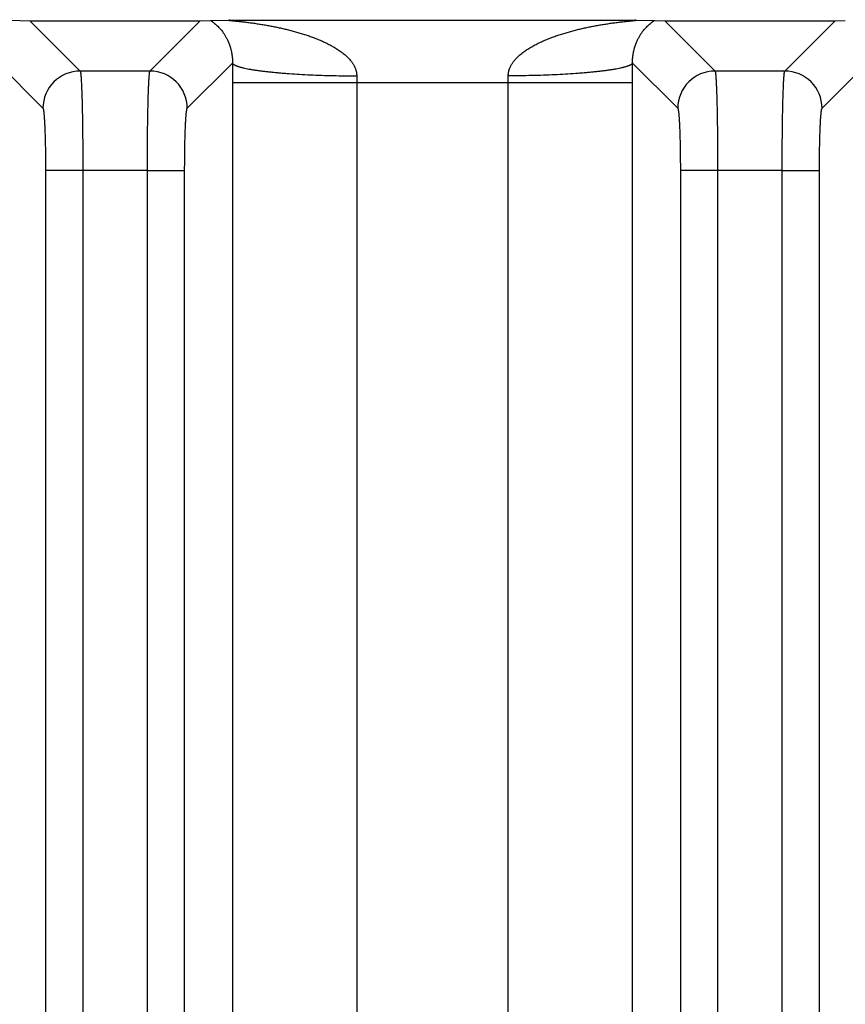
# Model space of a CAD drawing. Header units: inches. Extents: x 0 to 34, y 0 to 22.
# Tile 78 of 224: x 13.825 to 14.489, y 4.967 to 5.759. Entities that reach past the tile are written whole.
import ezdxf

# ---------------------------------------------------------------- set-up
doc = ezdxf.new("R2010")
doc.units = ezdxf.units.IN
doc.header["$LTSCALE"] = 1.87
doc.header["$MEASUREMENT"] = 0
doc.layers.get('0').update_dxf_attribs({"linetype": 'CONTINUOUS'})
doc.layers.add('DIMENSIONS', color=7, linetype='CONTINUOUS')
doc.styles.get("Standard").update_dxf_attribs({"font": 'txt', "width": 0.8})
doc.dimstyles.new('DIMSTYLE_1', dxfattribs={"dimtxt": 0.125, "dimasz": 0.18, "dimexe": 0.125, "dimexo": 0.0625, "dimgap": 0.03125, "dimtad": 0, "dimtih": 1, "dimtoh": 1, "dimdec": 3, "dimzin": 4, "dimdsep": 46, "dimtxsty": 'STANDARD', "dimblk": '_FILLED', "dimblk1": '_FILLED', "dimblk2": '_FILLED', "dimcen": 0.09, "dimadec": 0, "dimazin": 0, "dimtp": 0.01, "dimtm": 0.01, "dimtfac": 1, "dimtdec": 3, "dimtofl": 0, "dimtmove": 0, "dimatfit": 3, "dimldrblk": '_FILLED', "dimfxl": 1, "dimtolj": 1, "dimtzin": 4, "dimarcsym": 0})

# ---------------------------------------------------------------- blocks, each defined once
blk = doc.blocks.new('*D16')
at = {"layer": 'DIMENSIONS', "color": 2, "linetype": 'CONTINUOUS'}
blk.add_line((20.02659, 5.0329), (20.02659, 6.46713), dxfattribs=at)
at = {"layer": 'DIMENSIONS', "color": 2, "linetype": 'CONTINUOUS', "insert": (19.96409, 6.52963), "char_height": 0.125, "width": 1.425, "attachment_point": 1, "rotation": 90, "line_spacing_factor": 0.9}
blk.add_mtext('14.374{\\Ftxt.shx;\\W1.000000;\\H0.125000; }[365.1]', dxfattribs=at)
blk = doc.blocks.new('_FILLED')
at = {"color": 0, "linetype": 'BYBLOCK'}
blk.add_solid([(0, 0), (-1, 0.1736), (-1, -0.1736)], dxfattribs=at)
blk = doc.blocks.new('*D17')
at = {"layer": 'DIMENSIONS', "color": 2, "linetype": 'CONTINUOUS'}
blk.add_line((21.04659, 4.2329), (21.04659, 6.46713), dxfattribs=at)
at = {"layer": 'DIMENSIONS', "color": 2, "linetype": 'CONTINUOUS', "insert": (20.98409, 6.52963), "char_height": 0.125, "width": 1.525, "attachment_point": 1, "rotation": 90, "line_spacing_factor": 0.9}
blk.add_mtext('15.394{\\Ftxt.shx;\\W1.000000;\\H0.125000; }[391.01]', dxfattribs=at)

msp = doc.modelspace()

# ---------------------------------------------------------------- linework, layer by layer
at = {"color": 7, "linetype": 'CONTINUOUS'}
for p, q in [((13.80934, 5.75848), (13.825, 5.75826)), ((13.825, 5.75826), (13.83317, 5.75805)), ((13.83317, 5.75805), (13.97023, 5.75805)), ((13.83317, 5.75805), (13.87366, 5.71756)), ((13.92974, 5.71756), (13.97023, 5.75805)), ((13.97023, 5.75805), (13.9784, 5.75826)), ((13.9784, 5.75826), (13.99407, 5.75848)), ((13.99407, 5.75848), (14.31971, 5.75848)), ((14.31971, 5.75848), (14.33537, 5.75826)), ((14.33537, 5.75826), (14.34355, 5.75805)), ((14.34355, 5.75805), (14.4806, 5.75805)), ((14.34355, 5.75805), (14.38403, 5.71756)), ((14.44012, 5.71756), (14.4806, 5.75805)), ((14.4806, 5.75805), (14.48878, 5.75826)), ((13.80734, 5.72393), (13.84369, 5.68759)), ((13.95971, 5.68759), (13.99606, 5.72393)), ((14.31772, 5.72393), (14.35406, 5.68759)), ((14.47009, 5.68759), (14.50643, 5.72393)), ((13.92974, 5.71756), (13.87366, 5.71756)), ((14.44012, 5.71756), (14.38403, 5.71756)), ((13.99603, 5.70848), (13.99603, 2.38231)), ((13.99603, 5.70848), (14.31775, 5.70848)), ((14.09593, 5.70848), (14.09593, 2.38231)), ((14.21785, 2.38231), (14.21785, 5.70848)), ((14.31775, 2.38231), (14.31775, 5.70848)), ((13.84577, 5.63764), (13.84577, 2.45316)), ((13.87575, 5.63764), (13.84577, 5.63764)), ((13.92766, 5.63769), (13.87575, 5.63764)), ((13.87575, 5.63764), (13.87575, 2.4531)), ((13.92766, 2.45316), (13.92766, 5.63769)), ((13.92766, 5.63764), (13.95763, 5.63764)), ((13.95763, 2.45316), (13.95763, 5.63764)), ((14.35615, 5.63764), (14.35615, 2.45316)), ((14.38612, 5.63764), (14.35615, 5.63764)), ((14.43803, 5.63769), (14.38612, 5.63764)), ((14.38612, 5.63764), (14.38612, 2.4531)), ((14.43803, 2.45316), (14.43803, 5.63769)), ((14.43803, 5.63764), (14.468, 5.63764)), ((14.468, 2.45316), (14.468, 5.63764))]:
    msp.add_line(p, q, dxfattribs=at)
for centre, radius, start, end in [((17.44512, 5.70842), 3.4491, 179.74225, 179.99896), ((10.87947, 5.70844), 3.43828, 0.00064, 0.25815), ((13.87373, 5.68752), 0.03004, 90.1328, 179.8672), ((13.92967, 5.68752), 0.03004, 0.1328, 89.8672), ((14.3841, 5.68752), 0.03004, 90.1328, 179.8672), ((14.44005, 5.68752), 0.03004, 0.1328, 89.8672), ((14.46985, 5.70853), 0.37392, 179.21773, 180.00706), ((13.84531, 5.70854), 0.37253, 359.99147, 0.78374)]:
    msp.add_arc(centre, radius, start, end, dxfattribs=at)
for points, knots in [([(13.9784, 5.75826), (13.97856, 5.75814), (13.97881, 5.75797), (13.97915, 5.75774), (13.9795, 5.75748), (13.97997, 5.75715), (13.98054, 5.75673), (13.98112, 5.75629), (13.98194, 5.75564), (13.98298, 5.75475), (13.98424, 5.75358), (13.9855, 5.75228), (13.98678, 5.75082), (13.98805, 5.74921), (13.98908, 5.74773), (13.9899, 5.74646), (13.99052, 5.74542), (13.99113, 5.74433), (13.99173, 5.74316), (13.99232, 5.74192), (13.9928, 5.74083), (13.99317, 5.73991), (13.99345, 5.73919), (13.99372, 5.73843), (13.99399, 5.73765), (13.99425, 5.73683), (13.99451, 5.73597), (13.99475, 5.73507), (13.99507, 5.73378), (13.99532, 5.7326), (13.99551, 5.73154), (13.9956, 5.73097), (13.99569, 5.73038), (13.99577, 5.72977), (13.99584, 5.72914), (13.9959, 5.7286), (13.99593, 5.72815), (13.99596, 5.72781), (13.99599, 5.72746), (13.99602, 5.72697), (13.99605, 5.72635), (13.99607, 5.72558), (13.99607, 5.72477), (13.99607, 5.72422), (13.99606, 5.72393)], [0, 0, 0, 0, 0.014649, 0.022432, 0.03047, 0.047242, 0.064855, 0.083225, 0.102281, 0.142334, 0.184911, 0.230041, 0.277909, 0.328821, 0.38323, 0.411931, 0.441745, 0.472801, 0.505293, 0.539375, 0.575223, 0.593911, 0.613204, 0.633128, 0.653685, 0.674988, 0.697162, 0.720244, 0.744358, 0.796294, 0.810187, 0.824478, 0.839237, 0.854507, 0.870283, 0.886616, 0.895041, 0.903651, 0.912403, 0.921289, 0.939689, 0.958986, 0.978971, 1, 1, 1, 1]), ([(13.99407, 5.75848), (13.99402, 5.75848), (13.99392, 5.75848), (13.99378, 5.75847), (13.99365, 5.75847), (13.99356, 5.75846), (13.99349, 5.75846), (13.99344, 5.75846), (13.9934, 5.75845), (13.99337, 5.75845), (13.99333, 5.75844), (13.99331, 5.75844), (13.99329, 5.75843), (13.99328, 5.75843), (13.99327, 5.75843), (13.99327, 5.75842), (13.99326, 5.75842), (13.99326, 5.75842), (13.99326, 5.75841), (13.99327, 5.75841), (13.99327, 5.7584), (13.99328, 5.7584), (13.99329, 5.75839), (13.99331, 5.75839), (13.99334, 5.75838), (13.99337, 5.75837), (13.99341, 5.75836), (13.99347, 5.75835), (13.99355, 5.75833), (13.99367, 5.75832), (13.99379, 5.7583), (13.99393, 5.75828), (13.99408, 5.75826), (13.99423, 5.75824), (13.9944, 5.75822), (13.99457, 5.7582), (13.9948, 5.75818), (13.99511, 5.75814), (13.99549, 5.7581), (13.99589, 5.75806), (13.99629, 5.75802), (13.9967, 5.75798), (13.99712, 5.75793), (13.99769, 5.75787), (13.99841, 5.7578), (13.99928, 5.75771), (14.00017, 5.75762), (14.00106, 5.75752), (14.00196, 5.75742), (14.00287, 5.75732), (14.00409, 5.75719), (14.00562, 5.75701), (14.00746, 5.75679), (14.00932, 5.75655), (14.01118, 5.75631), (14.01304, 5.75605), (14.01491, 5.75578), (14.01678, 5.7555), (14.01865, 5.75521), (14.02053, 5.7549), (14.02303, 5.75448), (14.02615, 5.75392), (14.0299, 5.7532), (14.03364, 5.75242), (14.03737, 5.75158), (14.0411, 5.75068), (14.04481, 5.74971), (14.04851, 5.74868), (14.05219, 5.74757), (14.05585, 5.74639), (14.05888, 5.74533), (14.06129, 5.74444), (14.06309, 5.74374), (14.06488, 5.74302), (14.06665, 5.74228), (14.06842, 5.7415), (14.07018, 5.7407), (14.07192, 5.73986), (14.07365, 5.73899), (14.07508, 5.73824), (14.07621, 5.73762), (14.07733, 5.73698), (14.07873, 5.73616), (14.08037, 5.73513), (14.08199, 5.73406), (14.08358, 5.73293), (14.08513, 5.73175), (14.08663, 5.7305), (14.08809, 5.72919), (14.08948, 5.72781), (14.09057, 5.72659), (14.0914, 5.72557), (14.092, 5.72479), (14.09257, 5.72398), (14.09311, 5.72314), (14.09362, 5.72229), (14.09409, 5.72141), (14.09451, 5.7205), (14.09489, 5.71958), (14.09522, 5.71863), (14.09545, 5.71782), (14.09561, 5.71716), (14.09574, 5.7165), (14.09584, 5.71583), (14.09591, 5.71516), (14.09596, 5.71448), (14.09597, 5.71397), (14.09596, 5.71363)], [0, 0, 0, 0, 0.001254, 0.002422, 0.003489, 0.004434, 0.004855, 0.005238, 0.005583, 0.005888, 0.006151, 0.006371, 0.006545, 0.006614, 0.006673, 0.006721, 0.006759, 0.00679, 0.006817, 0.006882, 0.006927, 0.006983, 0.007126, 0.007315, 0.007549, 0.007827, 0.008147, 0.008507, 0.009336, 0.010295, 0.011364, 0.012527, 0.013772, 0.015091, 0.016474, 0.017912, 0.019397, 0.022485, 0.025701, 0.029016, 0.032412, 0.035877, 0.039398, 0.042967, 0.050217, 0.057585, 0.065048, 0.072585, 0.080179, 0.087823, 0.095508, 0.110975, 0.126546, 0.142196, 0.157908, 0.173671, 0.189476, 0.205315, 0.221184, 0.237079, 0.252996, 0.284885, 0.316837, 0.34884, 0.380888, 0.412973, 0.445093, 0.477244, 0.509425, 0.541635, 0.573876, 0.590007, 0.606146, 0.622294, 0.638451, 0.654617, 0.670791, 0.686978, 0.703175, 0.719383, 0.727493, 0.735606, 0.751844, 0.768097, 0.78437, 0.800664, 0.816982, 0.833329, 0.849709, 0.866129, 0.882595, 0.890849, 0.899119, 0.907405, 0.915709, 0.924032, 0.932377, 0.940744, 0.949134, 0.95755, 0.965991, 0.970221, 0.974458, 0.982949, 0.987204, 0.991465, 1, 1, 1, 1]), ([(14.21781, 5.71363), (14.21781, 5.71397), (14.21782, 5.71465), (14.21791, 5.71566), (14.21804, 5.7165), (14.21817, 5.71716), (14.21829, 5.71765), (14.21842, 5.71814), (14.21856, 5.71862), (14.21872, 5.7191), (14.21895, 5.71973), (14.21926, 5.7205), (14.21969, 5.72141), (14.22016, 5.72229), (14.22066, 5.72314), (14.2212, 5.72398), (14.22177, 5.72479), (14.22237, 5.72557), (14.223, 5.72634), (14.22364, 5.72708), (14.22453, 5.72804), (14.22569, 5.72919), (14.22714, 5.7305), (14.22865, 5.73175), (14.2302, 5.73293), (14.23178, 5.73406), (14.2334, 5.73513), (14.23505, 5.73616), (14.23672, 5.73715), (14.23841, 5.73809), (14.24012, 5.739), (14.24185, 5.73986), (14.2436, 5.7407), (14.24535, 5.7415), (14.24712, 5.74228), (14.2489, 5.74302), (14.25069, 5.74374), (14.25249, 5.74444), (14.2549, 5.74533), (14.25792, 5.74639), (14.26158, 5.74757), (14.26527, 5.74868), (14.26896, 5.74971), (14.27268, 5.75068), (14.2764, 5.75158), (14.28014, 5.75242), (14.28388, 5.7532), (14.28762, 5.75392), (14.29075, 5.75448), (14.29325, 5.7549), (14.29512, 5.75521), (14.297, 5.7555), (14.29887, 5.75578), (14.30073, 5.75605), (14.3026, 5.75631), (14.30446, 5.75655), (14.30631, 5.75679), (14.30816, 5.75701), (14.30999, 5.75722), (14.31151, 5.75739), (14.31272, 5.75752), (14.31361, 5.75762), (14.3145, 5.75771), (14.31537, 5.7578), (14.31609, 5.75787), (14.31666, 5.75793), (14.31708, 5.75798), (14.31749, 5.75802), (14.31789, 5.75806), (14.31828, 5.7581), (14.31866, 5.75814), (14.31897, 5.75818), (14.31921, 5.7582), (14.31938, 5.75822), (14.31954, 5.75824), (14.3197, 5.75826), (14.31985, 5.75828), (14.31998, 5.7583), (14.32011, 5.75832), (14.32022, 5.75833), (14.32031, 5.75835), (14.32036, 5.75836), (14.3204, 5.75837), (14.32043, 5.75838), (14.32046, 5.75839), (14.32048, 5.75839), (14.3205, 5.7584), (14.3205, 5.7584), (14.32051, 5.75841), (14.32051, 5.75841), (14.32051, 5.75842), (14.32051, 5.75842), (14.32051, 5.75842), (14.3205, 5.75843), (14.3205, 5.75843), (14.32048, 5.75843), (14.32047, 5.75844), (14.32044, 5.75844), (14.32041, 5.75845), (14.32038, 5.75845), (14.32033, 5.75846), (14.32029, 5.75846), (14.32022, 5.75846), (14.32012, 5.75847), (14.31999, 5.75847), (14.31986, 5.75848), (14.31976, 5.75848), (14.31971, 5.75848)], [0, 0, 0, 0, 0.008535, 0.01705, 0.025541, 0.029778, 0.034008, 0.038232, 0.04245, 0.046661, 0.050866, 0.059257, 0.067624, 0.075969, 0.084292, 0.092597, 0.100883, 0.109152, 0.117406, 0.125647, 0.133874, 0.150294, 0.166674, 0.183021, 0.19934, 0.215634, 0.231906, 0.24816, 0.264398, 0.28062, 0.296829, 0.313026, 0.329213, 0.345387, 0.361552, 0.37771, 0.393858, 0.409997, 0.426129, 0.45837, 0.49058, 0.522761, 0.554913, 0.587032, 0.619118, 0.651165, 0.683168, 0.715121, 0.747011, 0.762927, 0.778822, 0.794691, 0.81053, 0.826335, 0.842098, 0.857811, 0.873461, 0.889032, 0.904499, 0.919827, 0.927423, 0.934958, 0.942421, 0.949791, 0.95704, 0.960608, 0.96413, 0.967594, 0.970992, 0.974308, 0.977524, 0.98061, 0.982094, 0.98353, 0.984912, 0.986233, 0.987484, 0.988652, 0.989722, 0.990678, 0.991499, 0.991855, 0.992171, 0.992448, 0.992683, 0.992874, 0.993019, 0.993076, 0.993121, 0.993187, 0.993214, 0.993244, 0.993282, 0.99333, 0.993388, 0.993457, 0.993629, 0.993845, 0.994105, 0.994409, 0.994755, 0.995141, 0.995565, 0.996514, 0.997584, 0.99875, 1, 1, 1, 1]), ([(14.31772, 5.72393), (14.31771, 5.72421), (14.3177, 5.72477), (14.31771, 5.72558), (14.31773, 5.72635), (14.31776, 5.72709), (14.31781, 5.7278), (14.31787, 5.72849), (14.31794, 5.72914), (14.31801, 5.72977), (14.31809, 5.73038), (14.3182, 5.73116), (14.31836, 5.73208), (14.31857, 5.73313), (14.31879, 5.73413), (14.31903, 5.73507), (14.31927, 5.73597), (14.31952, 5.73683), (14.31987, 5.7379), (14.32031, 5.73917), (14.32087, 5.74059), (14.32145, 5.74192), (14.32205, 5.74316), (14.32265, 5.74433), (14.32326, 5.74542), (14.32388, 5.74646), (14.32469, 5.74773), (14.32573, 5.74921), (14.327, 5.75082), (14.32827, 5.75228), (14.32954, 5.75358), (14.3308, 5.75475), (14.33184, 5.75564), (14.33265, 5.75629), (14.33324, 5.75673), (14.33381, 5.75715), (14.33436, 5.75755), (14.33487, 5.75791), (14.33521, 5.75815), (14.33537, 5.75826)], [0, 0, 0, 0, 0.020874, 0.0411, 0.060417, 0.07862, 0.096313, 0.113422, 0.129822, 0.145519, 0.16071, 0.175494, 0.203758, 0.230365, 0.255613, 0.279807, 0.302864, 0.324976, 0.346308, 0.386805, 0.424758, 0.460645, 0.494729, 0.527177, 0.558234, 0.58809, 0.616799, 0.671179, 0.722089, 0.769963, 0.815093, 0.857661, 0.897724, 0.916781, 0.935143, 0.952758, 0.969527, 0.985305, 1, 1, 1, 1]), ([(13.99607, 5.72393), (13.99614, 5.72375), (13.99629, 5.72354), (13.9965, 5.72331), (13.99668, 5.72315), (13.99694, 5.72294), (13.9973, 5.72269), (13.99772, 5.72245), (13.99819, 5.72221), (13.99872, 5.72197), (13.9993, 5.72173), (13.99994, 5.72149), (14.00063, 5.72125), (14.00137, 5.72101), (14.00217, 5.72078), (14.00303, 5.72054), (14.00393, 5.72031), (14.00524, 5.72), (14.00701, 5.71962), (14.00887, 5.71926), (14.01045, 5.71897), (14.01216, 5.71868), (14.01442, 5.71833), (14.01727, 5.71792), (14.02029, 5.71753), (14.02349, 5.71715), (14.02686, 5.71679), (14.03038, 5.71644), (14.03405, 5.71612), (14.03787, 5.7158), (14.0432, 5.71541), (14.05016, 5.71496), (14.05881, 5.71452), (14.0678, 5.71416), (14.07704, 5.71389), (14.08646, 5.7137), (14.09279, 5.71365), (14.09596, 5.71363)], [0, 0, 0, 0, 0.005799, 0.007465, 0.00923, 0.013072, 0.017357, 0.022108, 0.027339, 0.03306, 0.039278, 0.045998, 0.053221, 0.060948, 0.069179, 0.077914, 0.087149, 0.096881, 0.117825, 0.140711, 0.152869, 0.165496, 0.192133, 0.220567, 0.250738, 0.282582, 0.31603, 0.35101, 0.387444, 0.425252, 0.464349, 0.546063, 0.631855, 0.720957, 0.812567, 0.905861, 1, 1, 1, 1]), ([(14.31772, 5.72393), (14.31764, 5.72375), (14.31749, 5.72354), (14.31728, 5.72331), (14.3171, 5.72315), (14.31684, 5.72294), (14.31648, 5.72269), (14.31606, 5.72245), (14.31559, 5.72221), (14.31506, 5.72197), (14.31448, 5.72173), (14.31384, 5.72149), (14.31315, 5.72125), (14.31241, 5.72101), (14.31161, 5.72078), (14.31075, 5.72054), (14.30985, 5.72031), (14.30854, 5.72), (14.30677, 5.71962), (14.30491, 5.71926), (14.30333, 5.71897), (14.30162, 5.71868), (14.29936, 5.71833), (14.29651, 5.71792), (14.29348, 5.71753), (14.29028, 5.71715), (14.28692, 5.71679), (14.2834, 5.71644), (14.27972, 5.71612), (14.27591, 5.7158), (14.27057, 5.71541), (14.26361, 5.71496), (14.25496, 5.71452), (14.24598, 5.71416), (14.23673, 5.71389), (14.22731, 5.7137), (14.22099, 5.71365), (14.21781, 5.71363)], [0, 0, 0, 0, 0.005801, 0.007467, 0.009232, 0.013075, 0.017361, 0.022113, 0.027344, 0.033066, 0.039285, 0.046006, 0.053229, 0.060958, 0.06919, 0.077925, 0.087161, 0.096894, 0.117839, 0.140726, 0.152885, 0.165513, 0.19215, 0.220585, 0.250756, 0.282601, 0.316049, 0.351029, 0.387463, 0.42527, 0.464367, 0.546079, 0.631869, 0.720968, 0.812574, 0.905865, 1, 1, 1, 1]), ([(13.87366, 5.71756), (13.87367, 5.71754), (13.87369, 5.71751), (13.87371, 5.71745), (13.87374, 5.71738), (13.87377, 5.71726), (13.87382, 5.71709), (13.87387, 5.71685), (13.87392, 5.71656), (13.87397, 5.71623), (13.87402, 5.71585), (13.87407, 5.71543), (13.87412, 5.71497), (13.87419, 5.71426), (13.87428, 5.71326), (13.87437, 5.71194), (13.87447, 5.71045), (13.87456, 5.7088), (13.87465, 5.70698), (13.87474, 5.705), (13.87483, 5.70287), (13.87491, 5.70059), (13.87502, 5.69727), (13.87515, 5.69279), (13.87528, 5.68705), (13.8754, 5.68086), (13.87551, 5.67428), (13.87559, 5.66736), (13.87566, 5.66017), (13.87571, 5.65277), (13.87574, 5.64524), (13.87575, 5.64018), (13.87575, 5.63764)], [0, 0, 0, 0, 0.000675, 0.001477, 0.002411, 0.003478, 0.006021, 0.009114, 0.01276, 0.016959, 0.021711, 0.027014, 0.032868, 0.039268, 0.053697, 0.07027, 0.088953, 0.109705, 0.132479, 0.157224, 0.183885, 0.212402, 0.24271, 0.30842, 0.380421, 0.45806, 0.540631, 0.627383, 0.717527, 0.810244, 0.904688, 1, 1, 1, 1]), ([(13.92766, 5.63769), (13.92766, 5.64023), (13.92766, 5.64529), (13.92769, 5.65282), (13.92774, 5.66021), (13.92781, 5.6674), (13.92789, 5.67431), (13.928, 5.68089), (13.92812, 5.68708), (13.92825, 5.69282), (13.92838, 5.69729), (13.92849, 5.70061), (13.92857, 5.70288), (13.92866, 5.70501), (13.92875, 5.70699), (13.92884, 5.7088), (13.92893, 5.71046), (13.92903, 5.71195), (13.92912, 5.71327), (13.92921, 5.71426), (13.92928, 5.71497), (13.92933, 5.71543), (13.92938, 5.71585), (13.92943, 5.71623), (13.92948, 5.71656), (13.92953, 5.71685), (13.92958, 5.71709), (13.92963, 5.71726), (13.92966, 5.71738), (13.92969, 5.71745), (13.92971, 5.71751), (13.92973, 5.71754), (13.92974, 5.71756)], [0, 0, 0, 0, 0.095333, 0.189793, 0.28252, 0.37267, 0.459424, 0.541993, 0.619628, 0.691624, 0.757327, 0.787631, 0.816144, 0.842802, 0.867543, 0.890314, 0.911062, 0.929742, 0.946313, 0.960739, 0.967138, 0.97299, 0.978293, 0.983044, 0.987243, 0.990887, 0.99398, 0.996522, 0.99759, 0.998523, 0.999325, 1, 1, 1, 1]), ([(14.38403, 5.71756), (14.38404, 5.71754), (14.38406, 5.71751), (14.38409, 5.71745), (14.38411, 5.71738), (14.38415, 5.71726), (14.38419, 5.71709), (14.38424, 5.71685), (14.3843, 5.71656), (14.38435, 5.71623), (14.3844, 5.71585), (14.38445, 5.71543), (14.3845, 5.71497), (14.38457, 5.71426), (14.38465, 5.71326), (14.38475, 5.71194), (14.38484, 5.71045), (14.38494, 5.7088), (14.38503, 5.70698), (14.38512, 5.705), (14.3852, 5.70287), (14.38529, 5.70059), (14.3854, 5.69727), (14.38552, 5.69279), (14.38566, 5.68705), (14.38578, 5.68086), (14.38588, 5.67428), (14.38597, 5.66736), (14.38604, 5.66017), (14.38608, 5.65277), (14.38611, 5.64524), (14.38612, 5.64018), (14.38612, 5.63764)], [0, 0, 0, 0, 0.000675, 0.001477, 0.002411, 0.003478, 0.006021, 0.009114, 0.01276, 0.016959, 0.021711, 0.027014, 0.032868, 0.039268, 0.053697, 0.07027, 0.088953, 0.109705, 0.132479, 0.157224, 0.183885, 0.212402, 0.24271, 0.30842, 0.380421, 0.45806, 0.540631, 0.627383, 0.717527, 0.810244, 0.904688, 1, 1, 1, 1]), ([(14.43803, 5.63769), (14.43803, 5.64023), (14.43804, 5.64529), (14.43807, 5.65282), (14.43811, 5.66021), (14.43818, 5.6674), (14.43827, 5.67431), (14.43837, 5.68089), (14.43849, 5.68708), (14.43863, 5.69282), (14.43875, 5.69729), (14.43886, 5.70061), (14.43895, 5.70288), (14.43903, 5.70501), (14.43912, 5.70699), (14.43921, 5.7088), (14.43931, 5.71046), (14.4394, 5.71195), (14.4395, 5.71327), (14.43958, 5.71426), (14.43965, 5.71497), (14.4397, 5.71543), (14.43975, 5.71585), (14.4398, 5.71623), (14.43985, 5.71656), (14.43991, 5.71685), (14.43996, 5.71709), (14.44, 5.71726), (14.44004, 5.71738), (14.44006, 5.71745), (14.44009, 5.71751), (14.44011, 5.71754), (14.44012, 5.71756)], [0, 0, 0, 0, 0.095333, 0.189793, 0.28252, 0.37267, 0.459424, 0.541993, 0.619628, 0.691624, 0.757327, 0.787631, 0.816144, 0.842802, 0.867543, 0.890314, 0.911062, 0.929742, 0.946313, 0.960739, 0.967138, 0.97299, 0.978293, 0.983044, 0.987243, 0.990887, 0.99398, 0.996522, 0.99759, 0.998523, 0.999325, 1, 1, 1, 1]), ([(13.84369, 5.68759), (13.8437, 5.68758), (13.84371, 5.68756), (13.84374, 5.68752), (13.84377, 5.68748), (13.8438, 5.6874), (13.84385, 5.6873), (13.84389, 5.68718), (13.84392, 5.68706), (13.84396, 5.68694), (13.844, 5.68676), (13.84405, 5.68652), (13.84412, 5.68615), (13.84421, 5.68562), (13.84431, 5.68491), (13.8444, 5.68408), (13.8445, 5.68315), (13.84459, 5.68211), (13.84468, 5.68098), (13.84477, 5.67974), (13.84489, 5.67791), (13.84503, 5.67539), (13.84518, 5.67211), (13.84531, 5.66853), (13.84543, 5.66466), (13.84554, 5.66054), (13.84562, 5.65622), (13.84569, 5.65172), (13.84576, 5.64551), (13.84577, 5.6408), (13.84577, 5.63764)], [0, 0, 0, 0, 0.000786, 0.001684, 0.0027, 0.00384, 0.006502, 0.009692, 0.011487, 0.013417, 0.017684, 0.022492, 0.027844, 0.040173, 0.054655, 0.071265, 0.089971, 0.110734, 0.133508, 0.158246, 0.184891, 0.243666, 0.309304, 0.38122, 0.458759, 0.541223, 0.627863, 0.717889, 0.810487, 1, 1, 1, 1]), ([(13.95763, 5.63764), (13.95763, 5.6408), (13.95765, 5.64551), (13.95771, 5.65172), (13.95778, 5.65622), (13.95787, 5.66054), (13.95797, 5.66466), (13.95809, 5.66853), (13.95822, 5.67211), (13.95837, 5.67539), (13.95851, 5.67791), (13.95863, 5.67974), (13.95872, 5.68098), (13.95881, 5.68211), (13.9589, 5.68315), (13.959, 5.68408), (13.9591, 5.68491), (13.95919, 5.68562), (13.95928, 5.68615), (13.95935, 5.68652), (13.9594, 5.68676), (13.95944, 5.68694), (13.95948, 5.68706), (13.95951, 5.68718), (13.95955, 5.6873), (13.9596, 5.6874), (13.95963, 5.68748), (13.95966, 5.68752), (13.95969, 5.68756), (13.95971, 5.68758), (13.95971, 5.68759)], [0, 0, 0, 0, 0.189514, 0.28211, 0.372138, 0.458777, 0.541241, 0.61878, 0.690695, 0.756335, 0.815107, 0.841754, 0.866492, 0.889265, 0.910028, 0.928735, 0.945345, 0.959826, 0.972155, 0.977508, 0.982317, 0.986582, 0.988512, 0.990307, 0.993496, 0.996159, 0.997299, 0.998316, 0.999213, 1, 1, 1, 1]), ([(14.35406, 5.68759), (14.35407, 5.68758), (14.35409, 5.68756), (14.35411, 5.68752), (14.35414, 5.68748), (14.35418, 5.6874), (14.35422, 5.6873), (14.35426, 5.68718), (14.3543, 5.68706), (14.35433, 5.68694), (14.35437, 5.68676), (14.35443, 5.68652), (14.3545, 5.68615), (14.35458, 5.68562), (14.35468, 5.68491), (14.35478, 5.68408), (14.35487, 5.68315), (14.35497, 5.68211), (14.35506, 5.68098), (14.35514, 5.67974), (14.35526, 5.67791), (14.3554, 5.67539), (14.35555, 5.67211), (14.35569, 5.66853), (14.35581, 5.66466), (14.35591, 5.66054), (14.356, 5.65622), (14.35606, 5.65172), (14.35613, 5.64551), (14.35615, 5.6408), (14.35615, 5.63764)], [0, 0, 0, 0, 0.000786, 0.001684, 0.0027, 0.00384, 0.006502, 0.009692, 0.011487, 0.013417, 0.017684, 0.022492, 0.027844, 0.040173, 0.054655, 0.071265, 0.089971, 0.110734, 0.133508, 0.158246, 0.184891, 0.243666, 0.309304, 0.38122, 0.458759, 0.541223, 0.627863, 0.717889, 0.810487, 1, 1, 1, 1]), ([(14.468, 5.63764), (14.468, 5.6408), (14.46802, 5.64551), (14.46809, 5.65172), (14.46815, 5.65622), (14.46824, 5.66054), (14.46834, 5.66466), (14.46846, 5.66853), (14.4686, 5.67211), (14.46875, 5.67539), (14.46889, 5.67791), (14.469, 5.67974), (14.46909, 5.68098), (14.46918, 5.68211), (14.46928, 5.68315), (14.46937, 5.68408), (14.46947, 5.68491), (14.46957, 5.68562), (14.46965, 5.68615), (14.46972, 5.68652), (14.46978, 5.68676), (14.46982, 5.68694), (14.46985, 5.68706), (14.46989, 5.68718), (14.46993, 5.6873), (14.46997, 5.6874), (14.47001, 5.68748), (14.47003, 5.68752), (14.47006, 5.68756), (14.47008, 5.68758), (14.47009, 5.68759)], [0, 0, 0, 0, 0.189514, 0.28211, 0.372138, 0.458777, 0.541241, 0.61878, 0.690695, 0.756335, 0.815107, 0.841754, 0.866492, 0.889265, 0.910028, 0.928735, 0.945345, 0.959826, 0.972155, 0.977508, 0.982317, 0.986582, 0.988512, 0.990307, 0.993496, 0.996159, 0.997299, 0.998316, 0.999213, 1, 1, 1, 1])]:
    msp.add_open_spline(points, degree=3, knots=knots, dxfattribs=at)

# ---------------------------------------------------------------- dimensions: what is measured, and where the dimension line sits
at = {"layer": 'DIMENSIONS', "color": 2, "linetype": 'CONTINUOUS'}
for feature_location, offset, origin, picture, middle in [((21.04659, 4.2329), (0, 2.23423), (5.65259, 4.1704), '*D17', (21.04659, 7.29213)), ((20.02659, 5.0329), (0, 1.43423), (5.65259, 4.9704), '*D16', (20.02659, 7.24213))]:
    dim = msp.add_ordinate_dim(feature_location=feature_location, offset=offset, dtype=1, origin=origin, dimstyle='DIMSTYLE_1', dxfattribs=at)
    dim.commit()
    dim.dimension.update_dxf_attribs({"geometry": picture, "text_midpoint": middle})

doc.saveas('drawing.dxf')
